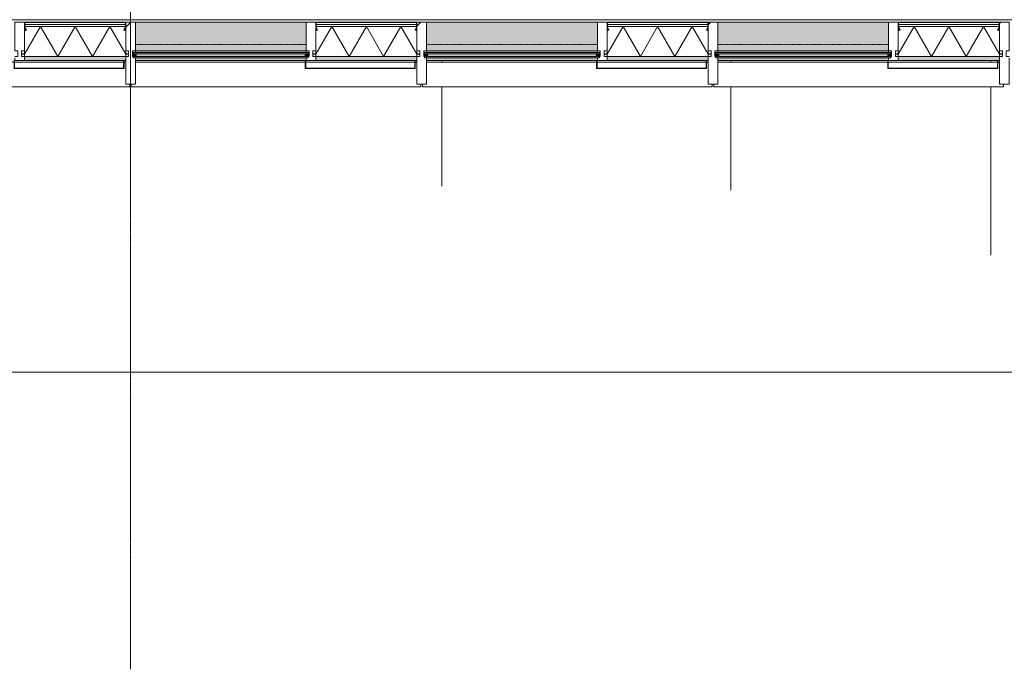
# Model space of a CAD drawing. Header units: millimetres. Extents: x -281 to 121694, y -16481 to 65128.
# Tile 154 of 256: x 16515 to 22600, y 5045 to 9055. Entities that reach past the tile are written whole.
import ezdxf

# ---------------------------------------------------------------- set-up
doc = ezdxf.new("R2010")
doc.units = ezdxf.units.MM
doc.linetypes.add('Grid Line', pattern=[12, 6, -2, 2, -2])
doc.linetypes.add('NLRS_Dash-0_6mm_Space-0_6mm_cpz', pattern=[1.2, 0.6, -0.6])
for name, color, linetype, lineweight in [('A--L$01A__Algemeen', 7, 'Continuous', 5), ('A--L$07A__Stramien', 1, 'Continuous', 5), ('A--L21__Buitenwanden', 3, 'Continuous', 5), ('A--L3__Afbouw', 2, 'Continuous', 5), ('A--L82__LosseGebruikersInvent', 1, 'Continuous', 5), ('A--LD21__DetailPenFijnHidden', 1, 'Continuous', 5), ('A--M$01A__Algemeen', 1, 'Continuous', 5), ('A--M$01A__Algemeen-100', 1, 'Continuous', 5)]:
    doc.layers.add(name, color=color, linetype=linetype, lineweight=lineweight)
doc.styles.add('Arial_1', font='arial.ttf', dxfattribs={"height": 180})
doc.dimstyles.new('1_8mm', dxfattribs={"dimscale": 304.8, "dimtxt": 183.646692, "dimasz": 0.590551, "dimexe": 0.295276, "dimexo": 0.0625, "dimgap": 0.328084, "dimtad": 1, "dimdec": 0, "dimzin": 0, "dimdsep": 46, "dimtxsty": 'Arial_1', "dimblk1": 'OBLIQUE', "dimblk2": 'OBLIQUE', "dimsah": 1, "dimcen": 0.09, "dimdle": 0.295276, "dimazin": 0, "dimtfac": 1, "dimtdec": 4, "dimtix": 1, "dimtmove": 0, "dimatfit": 3, "dimfxl": 0.295276, "dimfxlon": 1, "dimtvp": 1, "dimtolj": 1, "dimtzin": 0, "dimarcsym": 2})

# ---------------------------------------------------------------- blocks, each defined once
blk = doc.blocks.new('NLRS_30_DO_UN_clearance zone-SH_gen_cpz - NLRS_30_DO_UN_clearance zone-SH_gen_cpz-53700932-L_80_ 12')
at = {"layer": 'A--LD21__DetailPenFijnHidden'}
for p, q in [((-440, -155), (-440, -145)), ((-440, -921.1), (-440, -308))]:
    blk.add_line(p, q, dxfattribs=at)
blk = doc.blocks.new('NLRS_30_DO_UN_clearance zone-SH_gen_cpz - NLRS_30_DO_UN_clearance zone-SH_gen_cpz-53702063-L_80_ 12')
at = {"layer": 'A--LD21__DetailPenFijnHidden'}
for p, q in [((-652.5, -155), (-652.5, -145)), ((-652.5, -1346.1), (-652.5, -308))]:
    blk.add_line(p, q, dxfattribs=at)
blk = doc.blocks.new('Rectangular Mullion - 1332_210 x 60_30min zwart-V166-L_80_ 12')
at = {"layer": 'A--L3__Afbouw'}
for points in [[(22325.6, 8803), (22570, 8803), (22570, 8827.2), (21945, 8827.2), (21945, 8803), (22232.3, 8803)], [(22570, 8827.2), (22570, 8828), (22512.3, 8827.2)]]:
    blk.add_hatch(color=256, dxfattribs=at).paths.add_polyline_path(points)
for p, q in [((21945, 8827.2), (21945, 8828)), ((21945, 8827.2), (22570, 8827.2)), ((22570, 8828), (22570, 8827.2)), ((21945, 8803), (22557, 8803)), ((22560, 8803), (22570, 8803))]:
    blk.add_line(p, q, dxfattribs=at)
blk = doc.blocks.new('Rectangular Mullion - 1332_210 x 60_30min zwart-V167-L_80_ 12')
at = {"layer": 'A--L3__Afbouw'}
for points in [[(20645.6, 8803), (20770, 8803.9), (20770, 8827.2), (20145, 8827.2), (20145, 8803), (20552.2, 8803)], [(20770, 8827.2), (20770, 8828), (20738.9, 8827.2)]]:
    blk.add_hatch(color=256, dxfattribs=at).paths.add_polyline_path(points)
for p, q in [((20145, 8827.2), (20145, 8828)), ((20145, 8827.2), (20770, 8827.2)), ((20770, 8828), (20770, 8827.2)), ((20145, 8803), (20757, 8803)), ((20760, 8803), (20770, 8803))]:
    blk.add_line(p, q, dxfattribs=at)
blk = doc.blocks.new('Rectangular Mullion - 1332_210 x 60_30min zwart-V168-L_80_ 12')
at = {"layer": 'A--L3__Afbouw'}
for points in [[(18960, 8803), (18970, 8803.9), (18970, 8827.2), (18345, 8827.2), (18345, 8803), (18957, 8803)], [(18970, 8827.2), (18970, 8828), (18965.6, 8827.2)]]:
    blk.add_hatch(color=256, dxfattribs=at).paths.add_polyline_path(points)
for p, q in [((18345, 8827.2), (18345, 8828)), ((18345, 8827.2), (18970, 8827.2)), ((18970, 8828), (18970, 8827.2)), ((18345, 8803), (18957, 8803)), ((18960, 8803), (18970, 8803))]:
    blk.add_line(p, q, dxfattribs=at)
blk = doc.blocks.new('Rectangular Mullion - 1332_210 x 60_30min zwart-V169-L_80_ 12')
at = {"layer": 'A--L3__Afbouw'}
for points in [[(17098.9, 8803), (17170, 8803.9), (17170, 8827.2), (16545, 8827.2), (16545, 8803), (17005.5, 8803)], [(17170, 8827.2), (17170, 8828), (17145.5, 8827.2)]]:
    blk.add_hatch(color=256, dxfattribs=at).paths.add_polyline_path(points)
for p, q in [((16545, 8827.2), (16545, 8828)), ((16545, 8827.2), (17170, 8827.2)), ((17170, 8828), (17170, 8827.2)), ((16545, 8803), (17157, 8803)), ((17160, 8803), (17170, 8803))]:
    blk.add_line(p, q, dxfattribs=at)
blk = doc.blocks.new('Rectangular Mullion - 1332_210 x 60_30min zwart-47491185-L_80_ 12')
at = {"layer": 'A--L3__Afbouw'}
for points in [[(27272.3, 8863.8), (27285, 8863.8), (27285, 9040), (26230, 9040), (26230, 8863.8), (26899, 8863.8)], [(26899, 8853), (27285, 8853), (27285, 8863), (26230, 8863), (26230, 8853), (26805.6, 8853)], [(27285, 8803), (27285, 8819), (26230, 8819), (26230, 8803), (27283, 8803)]]:
    blk.add_hatch(color=256, dxfattribs=at).paths.add_polyline_path(points)
for p, q in [((27285, 9040), (26230, 9040)), ((26230, 8863), (26230, 8863.8)), ((26230, 8863.8), (27285, 8863.8)), ((26230, 8853), (26230, 8863)), ((26230, 8863), (27285, 8863)), ((27285, 8863.8), (27285, 8863)), ((27285, 8863), (27285, 8853)), ((26230, 8803), (27280, 8803)), ((27283, 8803), (27285, 8803))]:
    blk.add_line(p, q, dxfattribs=at)
blk = doc.blocks.new('Rectangular Mullion - 1332_435 x 60_30min-V173-L_80_ 12')
at = {"layer": 'A--L3__Afbouw'}
h = blk.add_hatch(dxfattribs=at)
h.set_pattern_fill('FP_164', color=256, style=0, pattern_type=2)
h.set_pattern_definition([(315, (-22600, 9040), (449.013, 449.013), []), (315, (-22441.25, 9040), (898.026, 0), []), (315, (-22758.75, 9040), (898.026, 0), [])])
h.paths.add_polyline_path([(17, 382), (30, 382), (29.2, 221), (17, 221), (17, 213), (12, 212), (12, 177), (30, 176.2), (30, 0), (-30, 0), (-29.2, 177), (-12, 177), (-12, 212), (-30, 212.8), (-30, 382), (5.6, 382)])
for p, q in [((-30, 212.8), (-30, 382)), ((-30, 382), (30, 382)), ((30, 382), (30, 221)), ((-29.2, 212.8), (-30, 212.8)), ((-29.2, 212), (-29.2, 212.8)), ((-12, 212), (-29.2, 212)), ((-12, 177), (-12, 212)), ((29.2, 212), (12, 212)), ((12, 212), (12, 177)), ((30, 212.8), (29.2, 212.8)), ((29.2, 212.8), (29.2, 212)), ((-30, 176.2), (-29.2, 176.2)), ((-29.2, 176.2), (-29.2, 177)), ((-29.2, 177), (-12, 177)), ((12, 177), (29.2, 177)), ((29.2, 177), (29.2, 176.2)), ((29.2, 176.2), (30, 176.2)), ((30, 176.2), (30, 0)), ((30, 0), (-30, 0))]:
    blk.add_line(p, q, dxfattribs=at)
blk = doc.blocks.new('Rectangular Mullion - 1332_435 x 60_30min-V174-L_80_ 12')
at = {"layer": 'A--L3__Afbouw'}
h = blk.add_hatch(dxfattribs=at)
h.set_pattern_fill('FP_165', color=256, style=0, pattern_type=2)
h.set_pattern_definition([(315, (-20800, 9040), (449.013, 449.013), []), (315, (-20641.25, 9040), (898.026, 0), []), (315, (-20958.75, 9040), (898.026, 0), [])])
h.paths.add_polyline_path([(30, 382), (29.2, 221), (17, 221), (17, 213), (12, 212), (12, 177), (30, 176.2), (30, 0), (-30, 0), (-29.2, 177), (-12, 177), (-12, 212), (-30, 212.8), (-30, 382)])
for p, q in [((-30, 212.8), (-30, 382)), ((-30, 382), (30, 382)), ((30, 382), (30, 221)), ((-29.2, 212.8), (-30, 212.8)), ((-29.2, 212), (-29.2, 212.8)), ((-12, 212), (-29.2, 212)), ((-12, 177), (-12, 212)), ((29.2, 212), (12, 212)), ((12, 212), (12, 177)), ((30, 212.8), (29.2, 212.8)), ((29.2, 212.8), (29.2, 212)), ((-30, 176.2), (-29.2, 176.2)), ((-29.2, 176.2), (-29.2, 177)), ((-29.2, 177), (-12, 177)), ((12, 177), (29.2, 177)), ((29.2, 177), (29.2, 176.2)), ((29.2, 176.2), (30, 176.2)), ((30, 176.2), (30, 0)), ((30, 0), (-30, 0))]:
    blk.add_line(p, q, dxfattribs=at)
blk = doc.blocks.new('Rectangular Mullion - 1332_435 x 60_30min-V175-L_80_ 12')
at = {"layer": 'A--L3__Afbouw'}
h = blk.add_hatch(dxfattribs=at)
h.set_pattern_fill('FP_166', color=256, style=0, pattern_type=2)
h.set_pattern_definition([(315, (-19000, 9040), (449.013, 449.013), []), (315, (-18841.25, 9040), (898.026, 0), []), (315, (-19158.75, 9040), (898.026, 0), [])])
h.paths.add_polyline_path([(30, 382), (29.2, 221), (17, 221), (17, 213), (12, 212), (12, 177), (30, 176.2), (30, 0), (-30, 0), (-29.2, 177), (-12, 177), (-12, 212), (-30, 212.8), (-30, 382)])
for p, q in [((-30, 212.8), (-30, 382)), ((-30, 382), (30, 382)), ((30, 382), (30, 221)), ((-29.2, 212.8), (-30, 212.8)), ((-29.2, 212), (-29.2, 212.8)), ((-12, 212), (-29.2, 212)), ((-12, 177), (-12, 212)), ((29.2, 212), (12, 212)), ((12, 212), (12, 177)), ((30, 212.8), (29.2, 212.8)), ((29.2, 212.8), (29.2, 212)), ((-30, 176.2), (-29.2, 176.2)), ((-29.2, 176.2), (-29.2, 177)), ((-29.2, 177), (-12, 177)), ((12, 177), (29.2, 177)), ((29.2, 177), (29.2, 176.2)), ((29.2, 176.2), (30, 176.2)), ((30, 176.2), (30, 0)), ((30, 0), (-30, 0))]:
    blk.add_line(p, q, dxfattribs=at)
blk = doc.blocks.new('Rectangular Mullion - 1332_435 x 60_30min-V176-L_80_ 12')
at = {"layer": 'A--L3__Afbouw'}
h = blk.add_hatch(dxfattribs=at)
h.set_pattern_fill('FP_167', color=256, style=0, pattern_type=2)
h.set_pattern_definition([(315, (-17200, 9040), (449.013, 449.013), []), (315, (-17041.25, 9040), (898.026, 0), []), (315, (-17358.75, 9040), (898.026, 0), [])])
h.paths.add_polyline_path([(30, 382), (29.2, 221), (17, 221), (17, 213), (12, 212), (12, 177), (30, 176.2), (30, 0), (-30, 0), (-29.2, 177), (-12, 177), (-12, 212), (-30, 212.8), (-30, 382), (-7.8, 382)])
for p, q in [((-30, 212.8), (-30, 382)), ((-30, 382), (30, 382)), ((30, 382), (30, 221)), ((-29.2, 212.8), (-30, 212.8)), ((-29.2, 212), (-29.2, 212.8)), ((-12, 212), (-29.2, 212)), ((-12, 177), (-12, 212)), ((29.2, 212), (12, 212)), ((12, 212), (12, 177)), ((30, 212.8), (29.2, 212.8)), ((29.2, 212.8), (29.2, 212)), ((-30, 176.2), (-29.2, 176.2)), ((-29.2, 176.2), (-29.2, 177)), ((-29.2, 177), (-12, 177)), ((12, 177), (29.2, 177)), ((29.2, 177), (29.2, 176.2)), ((29.2, 176.2), (30, 176.2)), ((30, 176.2), (30, 0)), ((30, 0), (-30, 0))]:
    blk.add_line(p, q, dxfattribs=at)
blk = doc.blocks.new('NLRS_21_CWP_glass panel _T_D__gen_cpz - NLRS_21_10_CWP_vliesgevel isolatie 30min_gen_cpz-V184-L_80_ 12')
at = {"layer": 'A--L$01A__Algemeen'}
h = blk.add_hatch(dxfattribs=at)
h.set_pattern_fill('FP_177', color=256, style=0, pattern_type=2)
h.set_pattern_definition([(45, (-22257.5, -9040), (-449.013, 449.013), []), (45, (-22098.75, -9040), (0, 898.026), []), (45, (-22416.25, -9040), (0, 898.026), [])])
h.paths.add_polyline_path([(-303.1, -48.8), (-301.3, -47.8), (-310.1, -32.7), (-311.8, -33.7), (-310.1, -36.7)])
h.paths.add_polyline_path([(303.1, -48.8), (311.8, -33.7), (310.1, -32.7), (301.3, -47.8)])
h.paths.add_polyline_path([(-312.5, -31.2), (-310.5, -31.2), (-310.5, -5), (-312.5, -5)])
h.paths.add_polyline_path([(310.5, -31.2), (312.5, -31.2), (312.5, -5), (310.5, -5)])
h.paths.add_polyline_path([(161.4, -2), (307.5, -2), (307.5, 0), (-307.5, 0), (-307.5, -2), (-211.9, -2)])
h = blk.add_hatch(dxfattribs=at)
h.set_pattern_fill('FP_178', color=256, style=0, pattern_type=2)
h.set_pattern_definition([(45, (-22257.5, -9040), (-42.4264, 42.4264), []), (135, (-22257.5, -9040), (-42.4264, -42.4264), [])])
h.paths.add_polyline_path([(312.5, -51.3), (311.8, -33.7), (303.1, -48.8), (311.8, -51.3)])
for p, q in [((312.5, 0), (-312.5, 0)), ((307.5, 0), (-307.5, 0)), ((312.5, -212), (312.5, 0)), ((-312.5, 0), (-312.5, -212)), ((-312.5, -5), (-312.5, -31.2)), ((-312.5, -27), (312.5, -27)), ((-312.5, -212), (-312.5, -27)), ((-213.6, -27), (-312.5, -198.3)), ((312.5, -27), (-312.5, -27)), ((-312.5, -27), (-312.5, -212)), ((-312.5, -32.5), (-312.5, -51.3)), ((-303.1, -48.8), (-312.5, -32.5)), ((-311.8, -33.7), (-303.1, -48.8)), ((-310.5, -31.2), (-310.5, -5)), ((-310.5, -5), (-310.5, -14.5)), ((310.5, -14.5), (-310.5, -14.5)), ((-310.5, -14.5), (-310.5, -27)), ((-310.5, -14.5), (310.5, -14.5)), ((-310.5, -27), (310.5, -27)), ((-301.3, -47.8), (-310.1, -32.7)), ((-307.5, -2), (307.5, -2)), ((307.5, -2), (-307.5, -2)), ((-303.1, -48.8), (-301.3, -47.8)), ((-213.6, -27), (-106.8, -212)), ((0, -27), (-106.8, -212)), ((0, -27), (106.8, -212)), ((213.6, -27), (106.8, -212)), ((213.6, -27), (312.5, -198.3)), ((310.1, -32.7), (301.3, -47.8)), ((301.3, -47.8), (303.1, -48.8)), ((312.5, -32.5), (303.1, -48.8)), ((303.1, -48.8), (311.8, -33.7)), ((310.5, -5), (310.5, -31.2)), ((310.5, -14.5), (310.5, -5)), ((310.5, -27), (310.5, -14.5)), ((312.5, -31.2), (312.5, -5)), ((312.5, -27), (312.5, -212)), ((312.5, -212), (312.5, -27)), ((312.5, -51.3), (312.5, -32.5)), ((312.5, -212), (-312.5, -212)), ((-312.5, -212), (312.5, -212)), ((-312.5, -212), (312.5, -212))]:
    blk.add_line(p, q, dxfattribs=at)
for centre, radius, start, end in [((307.5, -5), 5, 360, 90), ((-307.5, -5), 5, 90, 180), ((-307.5, -31.2), 5, 180, 210), ((-312.5, -32.5), 18.8, 270, 300), ((-307.5, -5), 3, 90, 180), ((-307.5, -5), 3, 90, 180), ((-307.5, -31.2), 3, 180, 210), ((312.5, -32.5), 18.8, 240, 270), ((307.5, -5), 3, 360, 90), ((307.5, -5), 3, 0, 90), ((307.5, -31.2), 3, 330, 360), ((307.5, -31.2), 5, 330, 0)]:
    blk.add_arc(centre, radius, start, end, dxfattribs=at)
blk = doc.blocks.new('NLRS_21_CWP_glass panel _T_D__gen_cpz - NLRS_21_10_CWP_vliesgevel isolatie 30min_gen_cpz-V185-L_80_ 12')
at = {"layer": 'A--L$01A__Algemeen'}
h = blk.add_hatch(dxfattribs=at)
h.set_pattern_fill('FP_179', color=256, style=0, pattern_type=2)
h.set_pattern_definition([(45, (-20457.5, -9040), (-449.013, 449.013), []), (45, (-20298.75, -9040), (0, 898.026), []), (45, (-20616.25, -9040), (0, 898.026), [])])
h.paths.add_polyline_path([(-303.1, -48.8), (-301.3, -47.8), (-310.1, -32.7), (-311.8, -33.7), (-310.1, -36.7)])
h.paths.add_polyline_path([(303.1, -48.8), (311.8, -33.7), (310.1, -32.7), (301.3, -47.8)])
h.paths.add_polyline_path([(-312.5, -31.2), (-310.5, -31.2), (-310.5, -5), (-312.5, -5)])
h.paths.add_polyline_path([(310.5, -31.2), (312.5, -31.2), (312.5, -5), (310.5, -5)])
h.paths.add_polyline_path([(94.7, -2), (307.5, -2), (307.5, 0), (-307.5, 0), (-307.5, -2), (-278.6, -2)])
for p, q in [((312.5, 0), (-312.5, 0)), ((307.5, 0), (-307.5, 0)), ((312.5, -212), (312.5, 0)), ((-312.5, 0), (-312.5, -212)), ((-312.5, -5), (-312.5, -31.2)), ((-312.5, -27), (312.5, -27)), ((-312.5, -212), (-312.5, -27)), ((-213.6, -27), (-312.5, -198.3)), ((312.5, -27), (-312.5, -27)), ((-312.5, -27), (-312.5, -212)), ((-312.5, -32.5), (-312.5, -51.3)), ((-303.1, -48.8), (-312.5, -32.5)), ((-311.8, -33.7), (-303.1, -48.8)), ((-310.5, -31.2), (-310.5, -5)), ((-310.5, -5), (-310.5, -14.5)), ((310.5, -14.5), (-310.5, -14.5)), ((-310.5, -14.5), (-310.5, -27)), ((-310.5, -14.5), (310.5, -14.5)), ((-310.5, -27), (310.5, -27)), ((-301.3, -47.8), (-310.1, -32.7)), ((-307.5, -2), (307.5, -2)), ((307.5, -2), (-307.5, -2)), ((-303.1, -48.8), (-301.3, -47.8)), ((-213.6, -27), (-106.8, -212)), ((0, -27), (-106.8, -212)), ((0, -27), (106.8, -212)), ((213.6, -27), (106.8, -212)), ((213.6, -27), (312.5, -198.3)), ((310.1, -32.7), (301.3, -47.8)), ((301.3, -47.8), (303.1, -48.8)), ((312.5, -32.5), (303.1, -48.8)), ((303.1, -48.8), (311.8, -33.7)), ((310.5, -5), (310.5, -31.2)), ((310.5, -14.5), (310.5, -5)), ((310.5, -27), (310.5, -14.5)), ((312.5, -31.2), (312.5, -5)), ((312.5, -27), (312.5, -212)), ((312.5, -212), (312.5, -27)), ((312.5, -51.3), (312.5, -32.5)), ((312.5, -212), (-312.5, -212)), ((-312.5, -212), (312.5, -212)), ((-312.5, -212), (312.5, -212))]:
    blk.add_line(p, q, dxfattribs=at)
for centre, radius, start, end in [((307.5, -5), 5, 360, 90), ((-307.5, -5), 5, 90, 180), ((-307.5, -31.2), 5, 180, 210), ((-312.5, -32.5), 18.8, 270, 300), ((-307.5, -5), 3, 90, 180), ((-307.5, -5), 3, 90, 180), ((-307.5, -31.2), 3, 180, 210), ((312.5, -32.5), 18.8, 240, 270), ((307.5, -5), 3, 360, 90), ((307.5, -5), 3, 0, 90), ((307.5, -31.2), 3, 330, 360), ((307.5, -31.2), 5, 330, 0)]:
    blk.add_arc(centre, radius, start, end, dxfattribs=at)
blk = doc.blocks.new('NLRS_21_CWP_glass panel _T_D__gen_cpz - NLRS_21_10_CWP_vliesgevel isolatie 30min_gen_cpz-V186-L_80_ 12')
at = {"layer": 'A--L$01A__Algemeen'}
h = blk.add_hatch(dxfattribs=at)
h.set_pattern_fill('FP_180', color=256, style=0, pattern_type=2)
h.set_pattern_definition([(45, (-18657.5, -9040), (-449.013, 449.013), []), (45, (-18498.75, -9040), (0, 898.026), []), (45, (-18816.25, -9040), (0, 898.026), [])])
h.paths.add_polyline_path([(303.1, -48.8), (311.8, -33.7), (310.1, -32.7), (301.3, -47.8)])
h.paths.add_polyline_path([(-303.1, -48.8), (-301.3, -47.8), (-310.1, -32.7), (-311.8, -33.7), (-310.1, -36.7)])
h.paths.add_polyline_path([(310.5, -31.2), (312.5, -31.2), (312.5, -5), (310.5, -5)])
h.paths.add_polyline_path([(-312.5, -31.2), (-310.5, -31.2), (-310.5, -5), (-312.5, -5)])
h.paths.add_polyline_path([(28, -2), (307.5, -2), (307.5, 0), (-307.5, 0), (-307.5, -2)])
for p, q in [((312.5, 0), (-312.5, 0)), ((307.5, 0), (-307.5, 0)), ((312.5, -212), (312.5, 0)), ((-312.5, 0), (-312.5, -212)), ((-312.5, -5), (-312.5, -31.2)), ((-312.5, -27), (312.5, -27)), ((-312.5, -212), (-312.5, -27)), ((-213.6, -27), (-312.5, -198.3)), ((312.5, -27), (-312.5, -27)), ((-312.5, -27), (-312.5, -212)), ((-312.5, -32.5), (-312.5, -51.3)), ((-303.1, -48.8), (-312.5, -32.5)), ((-311.8, -33.7), (-303.1, -48.8)), ((-310.5, -31.2), (-310.5, -5)), ((-310.5, -5), (-310.5, -14.5)), ((310.5, -14.5), (-310.5, -14.5)), ((-310.5, -14.5), (-310.5, -27)), ((-310.5, -14.5), (310.5, -14.5)), ((-310.5, -27), (310.5, -27)), ((-301.3, -47.8), (-310.1, -32.7)), ((-307.5, -2), (307.5, -2)), ((307.5, -2), (-307.5, -2)), ((-303.1, -48.8), (-301.3, -47.8)), ((-213.6, -27), (-106.8, -212)), ((0, -27), (-106.8, -212)), ((0, -27), (106.8, -212)), ((213.6, -27), (106.8, -212)), ((213.6, -27), (312.5, -198.3)), ((310.1, -32.7), (301.3, -47.8)), ((301.3, -47.8), (303.1, -48.8)), ((312.5, -32.5), (303.1, -48.8)), ((303.1, -48.8), (311.8, -33.7)), ((310.5, -5), (310.5, -31.2)), ((310.5, -14.5), (310.5, -5)), ((310.5, -27), (310.5, -14.5)), ((312.5, -31.2), (312.5, -5)), ((312.5, -27), (312.5, -212)), ((312.5, -212), (312.5, -27)), ((312.5, -51.3), (312.5, -32.5)), ((312.5, -212), (-312.5, -212)), ((-312.5, -212), (312.5, -212)), ((-312.5, -212), (312.5, -212))]:
    blk.add_line(p, q, dxfattribs=at)
for centre, radius, start, end in [((307.5, -5), 5, 360, 90), ((-307.5, -5), 5, 90, 180), ((-307.5, -31.2), 5, 180, 210), ((-312.5, -32.5), 18.8, 270, 300), ((-307.5, -5), 3, 90, 180), ((-307.5, -5), 3, 90, 180), ((-307.5, -31.2), 3, 180, 210), ((312.5, -32.5), 18.8, 240, 270), ((307.5, -5), 3, 360, 90), ((307.5, -5), 3, 0, 90), ((307.5, -31.2), 3, 330, 360), ((307.5, -31.2), 5, 330, 0)]:
    blk.add_arc(centre, radius, start, end, dxfattribs=at)
blk = doc.blocks.new('NLRS_21_CWP_glass panel _T_D__gen_cpz - NLRS_21_10_CWP_vliesgevel isolatie 30min_gen_cpz-V187-L_80_ 12')
at = {"layer": 'A--L$01A__Algemeen'}
h = blk.add_hatch(dxfattribs=at)
h.set_pattern_fill('FP_181', color=256, style=0, pattern_type=2)
h.set_pattern_definition([(45, (-16857.5, -9040), (-449.013, 449.013), []), (45, (-16698.75, -9040), (0, 898.026), []), (45, (-17016.25, -9040), (0, 898.026), [])])
h.paths.add_polyline_path([(303.1, -48.8), (311.8, -33.7), (310.1, -32.7), (301.3, -47.8)])
h.paths.add_polyline_path([(-303.1, -48.8), (-301.3, -47.8), (-310.1, -32.7), (-311.8, -33.7), (-310.1, -36.7)])
h.paths.add_polyline_path([(310.5, -31.2), (312.5, -31.2), (312.5, -5), (310.5, -5)])
h.paths.add_polyline_path([(-310.5, -31.2), (-310.5, -5), (-312.5, -5), (-312.5, -31.2)])
h.paths.add_polyline_path([(307.5, -2), (307.5, 0), (-307.5, 0), (-307.5, -2), (-38.6, -2)])
h = blk.add_hatch(dxfattribs=at)
h.set_pattern_fill('FP_182', color=256, style=0, pattern_type=2)
h.set_pattern_definition([(45, (-16857.5, -9040), (-42.4264, 42.4264), []), (135, (-16857.5, -9040), (-42.4264, -42.4264), [])])
h.paths.add_polyline_path([(-312.5, -51.3), (-307.6, -50.7), (-303.1, -48.8), (-312.5, -32.5)])
for p, q in [((312.5, 0), (-312.5, 0)), ((307.5, 0), (-307.5, 0)), ((312.5, -212), (312.5, 0)), ((-312.5, 0), (-312.5, -212)), ((-312.5, -5), (-312.5, -31.2)), ((-312.5, -27), (312.5, -27)), ((-312.5, -212), (-312.5, -27)), ((-213.6, -27), (-312.5, -198.3)), ((312.5, -27), (-312.5, -27)), ((-312.5, -27), (-312.5, -212)), ((-312.5, -32.5), (-312.5, -51.3)), ((-303.1, -48.8), (-312.5, -32.5)), ((-311.8, -33.7), (-303.1, -48.8)), ((-310.5, -31.2), (-310.5, -5)), ((-310.5, -5), (-310.5, -14.5)), ((310.5, -14.5), (-310.5, -14.5)), ((-310.5, -14.5), (-310.5, -27)), ((-310.5, -14.5), (310.5, -14.5)), ((-310.5, -27), (310.5, -27)), ((-301.3, -47.8), (-310.1, -32.7)), ((-307.5, -2), (307.5, -2)), ((307.5, -2), (-307.5, -2)), ((-303.1, -48.8), (-301.3, -47.8)), ((-213.6, -27), (-106.8, -212)), ((0, -27), (-106.8, -212)), ((0, -27), (106.8, -212)), ((213.6, -27), (106.8, -212)), ((213.6, -27), (312.5, -198.3)), ((310.1, -32.7), (301.3, -47.8)), ((301.3, -47.8), (303.1, -48.8)), ((312.5, -32.5), (303.1, -48.8)), ((303.1, -48.8), (311.8, -33.7)), ((310.5, -5), (310.5, -31.2)), ((310.5, -14.5), (310.5, -5)), ((310.5, -27), (310.5, -14.5)), ((312.5, -31.2), (312.5, -5)), ((312.5, -27), (312.5, -212)), ((312.5, -212), (312.5, -27)), ((312.5, -51.3), (312.5, -32.5)), ((312.5, -212), (-312.5, -212)), ((-312.5, -212), (312.5, -212)), ((-312.5, -212), (312.5, -212))]:
    blk.add_line(p, q, dxfattribs=at)
for centre, radius, start, end in [((307.5, -5), 5, 360, 90), ((-307.5, -5), 5, 90, 180), ((-307.5, -31.2), 5, 180, 210), ((-312.5, -32.5), 18.8, 270, 300), ((-307.5, -5), 3, 90, 180), ((-307.5, -5), 3, 90, 180), ((-307.5, -31.2), 3, 180, 210), ((312.5, -32.5), 18.8, 240, 270), ((307.5, -5), 3, 360, 90), ((307.5, -5), 3, 0, 90), ((307.5, -31.2), 3, 330, 360), ((307.5, -31.2), 5, 330, 0)]:
    blk.add_arc(centre, radius, start, end, dxfattribs=at)
blk = doc.blocks.new('Rectangular Mullion - 1332_210 x 60_30min zwart-V194-L_80_ 12')
at = {"layer": 'A--L3__Afbouw'}
for p, q in [((-30, 221), (-30, 237)), ((-30, 237), (30, 237)), ((-29.2, 212.8), (-30, 212.8)), ((-29.2, 212), (-29.2, 212.8)), ((-12, 212), (-29.2, 212)), ((-12, 177), (-12, 212)), ((29.2, 212), (12, 212)), ((12, 212), (12, 177)), ((30, 212.8), (29.2, 212.8)), ((29.2, 212.8), (29.2, 212)), ((30, 237), (30, 212.8)), ((-30, 0), (-30, 176.2)), ((-30, 176.2), (-29.2, 176.2)), ((-29.2, 176.2), (-29.2, 177)), ((-29.2, 177), (-12, 177)), ((12, 177), (29.2, 177)), ((29.2, 177), (29.2, 176.2)), ((29.2, 176.2), (30, 176.2)), ((30, 0), (-30, 0))]:
    blk.add_line(p, q, dxfattribs=at)
blk = doc.blocks.new('Rectangular Mullion - 1332_210 x 60_30min zwart-V195-L_80_ 12')
at = {"layer": 'A--L3__Afbouw'}
for p, q in [((-30, 221), (-30, 237)), ((-30, 237), (30, 237)), ((-29.2, 212.8), (-30, 212.8)), ((-29.2, 212), (-29.2, 212.8)), ((-12, 212), (-29.2, 212)), ((-12, 177), (-12, 212)), ((29.2, 212), (12, 212)), ((12, 212), (12, 177)), ((30, 212.8), (29.2, 212.8)), ((29.2, 212.8), (29.2, 212)), ((30, 237), (30, 212.8)), ((-30, 0), (-30, 176.2)), ((-30, 176.2), (-29.2, 176.2)), ((-29.2, 176.2), (-29.2, 177)), ((-29.2, 177), (-12, 177)), ((12, 177), (29.2, 177)), ((29.2, 177), (29.2, 176.2)), ((29.2, 176.2), (30, 176.2)), ((30, 0), (-30, 0))]:
    blk.add_line(p, q, dxfattribs=at)
blk = doc.blocks.new('Rectangular Mullion - 1332_210 x 60_30min zwart-V196-L_80_ 12')
at = {"layer": 'A--L3__Afbouw'}
for p, q in [((-30, 221), (-30, 237)), ((-30, 237), (30, 237)), ((-29.2, 212.8), (-30, 212.8)), ((-29.2, 212), (-29.2, 212.8)), ((-12, 212), (-29.2, 212)), ((-12, 177), (-12, 212)), ((29.2, 212), (12, 212)), ((12, 212), (12, 177)), ((30, 212.8), (29.2, 212.8)), ((29.2, 212.8), (29.2, 212)), ((30, 237), (30, 212.8)), ((-30, 0), (-30, 176.2)), ((-30, 176.2), (-29.2, 176.2)), ((-29.2, 176.2), (-29.2, 177)), ((-29.2, 177), (-12, 177)), ((12, 177), (29.2, 177)), ((29.2, 177), (29.2, 176.2)), ((29.2, 176.2), (30, 176.2)), ((30, 0), (-30, 0))]:
    blk.add_line(p, q, dxfattribs=at)
blk = doc.blocks.new('Rectangular Mullion - 1332_210 x 60_30min zwart-V197-L_80_ 12')
at = {"layer": 'A--L3__Afbouw'}
for p, q in [((-30, 221), (-30, 237)), ((-30, 237), (30, 237)), ((-29.2, 212.8), (-30, 212.8)), ((-29.2, 212), (-29.2, 212.8)), ((-12, 212), (-29.2, 212)), ((-12, 177), (-12, 212)), ((29.2, 212), (12, 212)), ((12, 212), (12, 177)), ((30, 212.8), (29.2, 212.8)), ((29.2, 212.8), (29.2, 212)), ((30, 237), (30, 212.8)), ((-30, 0), (-30, 176.2)), ((-30, 176.2), (-29.2, 176.2)), ((-29.2, 176.2), (-29.2, 177)), ((-29.2, 177), (-12, 177)), ((12, 177), (29.2, 177)), ((29.2, 177), (29.2, 176.2)), ((29.2, 176.2), (30, 176.2)), ((30, 0), (-30, 0))]:
    blk.add_line(p, q, dxfattribs=at)
blk = doc.blocks.new('NLRS_30_DO_UN_clearance zone-SH_gen_cpz - NLRS_30_DO_UN_clearance zone-SH_gen_cpz-53700939-L_80_ 12')
at = {"layer": 'A--LD21__DetailPenFijnHidden'}
for p, q in [((-452.5, 946.1), (-452.5, 308)), ((-452.5, 155), (-452.5, 145))]:
    blk.add_line(p, q, dxfattribs=at)
blk = doc.blocks.new('Rectangular Mullion - gevelband kader-V262-L_80_ 12')
at = {"layer": 'A--L3__Afbouw'}
for p, q in [((24430, 8793), (25480, 8793)), ((25483, 8793), (26157, 8793)), ((26160, 8793), (26170, 8793)), ((24404.9, 8640), (24404.9, 8658)), ((26194.9, 8658), (26194.9, 8640)), ((26194.9, 8640), (24404.9, 8640))]:
    blk.add_line(p, q, dxfattribs=at)
blk = doc.blocks.new('CSWK_double-triple glass panel - CSWK_double-triple glass panel-V288-L_80_ 12')
at = {"layer": 'A--L$01A__Algemeen', "linetype": 'NLRS_Dash-0_6mm_Space-0_6mm_cpz', "lineweight": 18}
for points in [[(521.3, -195), (540.5, -195), (540.5, -187), (-540.5, -187), (-540.5, -195), (474.6, -195)], [(521.3, -221), (540.5, -221), (540.5, -213), (-540.5, -213), (-540.5, -221), (474.6, -221)]]:
    blk.add_hatch(color=256, dxfattribs=at).paths.add_polyline_path(points)
at = {"layer": 'A--L82__LosseGebruikersInvent', "linetype": 'NLRS_Dash-0_6mm_Space-0_6mm_cpz', "lineweight": 18}
blk.add_hatch(color=256, dxfattribs=at).paths.add_polyline_path([(-85.4, -213), (545.5, -212), (545.5, -187), (540.5, -187), (540.5, -195), (-540.5, -195), (-540.5, -187), (-545.5, -187), (-545.5, -212), (-178.7, -213)])
at = {"layer": 'A--L$01A__Algemeen'}
for p, q in [((-540.5, -187), (540.5, -187)), ((-540.5, -195), (-540.5, -187)), ((540.5, -195), (-540.5, -195)), ((-540.5, -195), (-540.5, -213)), ((-522.5, -195), (-540.5, -195)), ((-540.5, -213), (-522.5, -195)), ((-522.5, -213), (-540.5, -195)), ((-540.5, -213), (540.5, -213)), ((-540.5, -221), (-540.5, -213)), ((-540.5, -213), (-522.5, -213)), ((540.5, -221), (-540.5, -221)), ((-522.5, -213), (-522.5, -195)), ((522.5, -195), (522.5, -213)), ((540.5, -195), (522.5, -195)), ((522.5, -213), (540.5, -195)), ((540.5, -213), (522.5, -195)), ((522.5, -213), (540.5, -213)), ((540.5, -187), (540.5, -195)), ((540.5, -213), (540.5, -195)), ((540.5, -213), (540.5, -221))]:
    blk.add_line(p, q, dxfattribs=at)
at = {"layer": 'A--L82__LosseGebruikersInvent', "linetype": 'NLRS_Dash-0_6mm_Space-0_6mm_cpz', "lineweight": 18}
blk.add_line((-527.5, -137), (527.5, -137), dxfattribs=at)
at = {"layer": 'A--L82__LosseGebruikersInvent'}
for p, q in [((-545.5, -187), (-540.5, -187)), ((540.5, -187), (545.5, -187))]:
    blk.add_line(p, q, dxfattribs=at)
blk = doc.blocks.new('zetwerk - NLRS_41_12_05_GM_zetwerk gevel_gen_cpz-73493256-L_80_ 12')
at = {"layer": 'A--L$01A__Algemeen'}
for p, q in [((-374.5, 0), (-377.5, 0)), ((-377.5, 0), (-377.5, -50)), ((-374.5, -47), (-374.5, 0)), ((302.5, 0), (299.5, 0)), ((299.5, 0), (299.5, -47)), ((302.5, -50), (302.5, 0)), ((-377.5, -50), (302.5, -50)), ((299.5, -47), (-374.5, -47))]:
    blk.add_line(p, q, dxfattribs=at)
blk = doc.blocks.new('DIMBLOCK1-L_80_ 12')
at = {"layer": 'A--M$01A__Algemeen-100'}
for p, q in [((9340, 6879.3), (9430, 6969.3)), ((9340, 6879.3), (9340, 6969.3)), ((46000, 6879.3), (46090, 6969.3)), ((46000, 6879.3), (46000, 6969.3)), ((9250, 6879.3), (46000, 6879.3)), ((9340, 6879.3), (9250, 6789.3)), ((9340, 6879.3), (9340, 6789.3)), ((46000, 6879.3), (45910, 6789.3)), ((46000, 6879.3), (46000, 6789.3))]:
    blk.add_line(p, q, dxfattribs=at)
at = {"layer": 'A--M$01A__Algemeen-100', "color": 0, "insert": (27323.9, 7212.9), "char_height": 180, "width": 830.648, "attachment_point": 1, "line_spacing_factor": 0.941778, "style": 'Arial_1'}
blk.add_mtext('36660', dxfattribs=at)
blk = doc.blocks.new('_Oblique')
at = {"color": 0, "linetype": 'ByBlock', "lineweight": -2}
blk.add_line((-0.5, -0.5), (0.5, 0.5), dxfattribs=at)

msp = doc.modelspace()

# ---------------------------------------------------------------- linework, layer by layer
at = {"layer": 'A--L$07A__Stramien', "linetype": 'Grid Line'}
msp.add_line((17200, 64428.4), (17200, 5044.8), dxfattribs=at)
at = {"layer": 'A--L21__Buitenwanden'}
for p, q in [((9355, 9055), (68685, 9055)), ((18285, 9040), (17230, 9040)), ((20085, 9040), (19030, 9040)), ((21885, 9040), (20830, 9040)), ((16545, 8845), (16527, 8845)), ((16527, 8842.9), (16545, 8842.9)), ((17188, 8845), (17170, 8845)), ((17170, 8842.9), (17188, 8842.9)), ((18345, 8845), (18327, 8845)), ((18327, 8842.9), (18345, 8842.9)), ((18988, 8845), (18970, 8845)), ((18970, 8842.9), (18988, 8842.9)), ((20127, 8845), (20145, 8845)), ((20145, 8842.9), (20127, 8842.9)), ((20770, 8845), (20788, 8845)), ((20788, 8842.9), (20770, 8842.9)), ((21945, 8845), (21927, 8845)), ((21927, 8842.9), (21945, 8842.9)), ((22570, 8844), (22588, 8844)), ((22570, 8842.9), (22588, 8842.9))]:
    msp.add_line(p, q, dxfattribs=at)

# ---------------------------------------------------------------- block references
at = {"layer": 'A--L$01A__Algemeen'}
for p in [(16857.5, 8803), (18657.5, 8803), (20457.5, 8803), (22257.5, 8803)]:
    msp.add_blockref('zetwerk - NLRS_41_12_05_GM_zetwerk gevel_gen_cpz-73493256-L_80_ 12', p, dxfattribs=at)
at = {"layer": 'A--L3__Afbouw', "extrusion": (0, 0, -1), "rotation": 180}
for name, p in [('Rectangular Mullion - 1332_210 x 60_30min zwart-V197-L_80_ 12', (-16515, 9040)), ('Rectangular Mullion - 1332_435 x 60_30min-V176-L_80_ 12', (-17200, 9040)), ('Rectangular Mullion - 1332_210 x 60_30min zwart-V196-L_80_ 12', (-18315, 9040)), ('Rectangular Mullion - 1332_435 x 60_30min-V175-L_80_ 12', (-19000, 9040)), ('Rectangular Mullion - 1332_210 x 60_30min zwart-V195-L_80_ 12', (-20115, 9040)), ('Rectangular Mullion - 1332_435 x 60_30min-V174-L_80_ 12', (-20800, 9040)), ('Rectangular Mullion - 1332_210 x 60_30min zwart-V194-L_80_ 12', (-21915, 9040)), ('Rectangular Mullion - 1332_435 x 60_30min-V173-L_80_ 12', (-22600, 9040))]:
    msp.add_blockref(name, p, dxfattribs=at)
at = {"layer": 'A--L3__Afbouw'}
for name, p in [('Rectangular Mullion - 1332_210 x 60_30min zwart-47491185-L_80_ 12', (-9000, 0)), ('Rectangular Mullion - 1332_210 x 60_30min zwart-47491185-L_80_ 12', (-7200, 0)), ('Rectangular Mullion - 1332_210 x 60_30min zwart-47491185-L_80_ 12', (-5400, 0)), ('Rectangular Mullion - 1332_210 x 60_30min zwart-V169-L_80_ 12', (0, 0)), ('Rectangular Mullion - 1332_210 x 60_30min zwart-V168-L_80_ 12', (0, 0)), ('Rectangular Mullion - 1332_210 x 60_30min zwart-V167-L_80_ 12', (0, 0)), ('Rectangular Mullion - 1332_210 x 60_30min zwart-V166-L_80_ 12', (0, 0)), ('Rectangular Mullion - gevelband kader-V262-L_80_ 12', (-9000, 0)), ('Rectangular Mullion - gevelband kader-V262-L_80_ 12', (-7200, 0)), ('Rectangular Mullion - gevelband kader-V262-L_80_ 12', (-5400, 0)), ('Rectangular Mullion - gevelband kader-V262-L_80_ 12', (-3600, 0))]:
    msp.add_blockref(name, p, dxfattribs=at)
at = {"layer": 'A--L82__LosseGebruikersInvent'}
for name, p in [('NLRS_21_CWP_glass panel _T_D__gen_cpz - NLRS_21_10_CWP_vliesgevel isolatie 30min_gen_cpz-V187-L_80_ 12', (16857.5, 9040)), ('NLRS_21_CWP_glass panel _T_D__gen_cpz - NLRS_21_10_CWP_vliesgevel isolatie 30min_gen_cpz-V186-L_80_ 12', (18657.5, 9040)), ('NLRS_21_CWP_glass panel _T_D__gen_cpz - NLRS_21_10_CWP_vliesgevel isolatie 30min_gen_cpz-V185-L_80_ 12', (20457.5, 9040)), ('NLRS_21_CWP_glass panel _T_D__gen_cpz - NLRS_21_10_CWP_vliesgevel isolatie 30min_gen_cpz-V184-L_80_ 12', (22257.5, 9040))]:
    msp.add_blockref(name, p, dxfattribs=at)
at = {"layer": 'A--L82__LosseGebruikersInvent', "linetype": 'NLRS_Dash-0_6mm_Space-0_6mm_cpz', "lineweight": 18}
for p in [(17757.5, 9040), (19557.5, 9040), (21357.5, 9040)]:
    msp.add_blockref('CSWK_double-triple glass panel - CSWK_double-triple glass panel-V288-L_80_ 12', p, dxfattribs=at)
at = {"layer": 'A--LD21__DetailPenFijnHidden'}
for name, p in [('NLRS_30_DO_UN_clearance zone-SH_gen_cpz - NLRS_30_DO_UN_clearance zone-SH_gen_cpz-53700932-L_80_ 12', (19564.5, 8948)), ('NLRS_30_DO_UN_clearance zone-SH_gen_cpz - NLRS_30_DO_UN_clearance zone-SH_gen_cpz-53702063-L_80_ 12', (23168.8, 8948))]:
    msp.add_blockref(name, p, dxfattribs=at)
at = {"layer": 'A--LD21__DetailPenFijnHidden', "rotation": 180}
msp.add_blockref('NLRS_30_DO_UN_clearance zone-SH_gen_cpz - NLRS_30_DO_UN_clearance zone-SH_gen_cpz-53700939-L_80_ 12', (20457, 8948), dxfattribs=at)

# ---------------------------------------------------------------- dimensions: what is measured, and where the dimension line sits
at = {"layer": 'A--M$01A__Algemeen'}
dim = msp.add_linear_dim(base=(46000, 6879.3), p1=(9340, 6969.3), p2=(46000, 6969.3), dimstyle='1_8mm', override={"dimpost": '<>', "dimfxl": 36660}, dxfattribs=at)
dim.commit()
dim.dimension.update_dxf_attribs({"geometry": 'DIMBLOCK1-L_80_ 12', "text_midpoint": (27670, 7071.2)})

doc.saveas('drawing.dxf')
